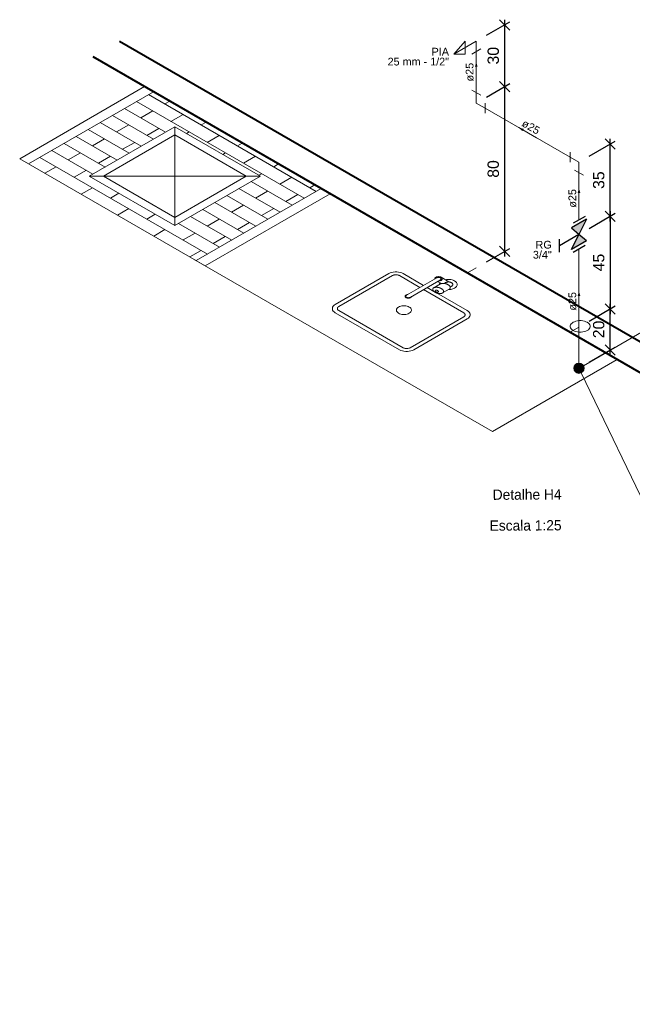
# Model space of a CAD drawing. Header units: millimetres. Extents: x 26 to 1362, y 24 to 358.
# Tile 135 of 256: x 672 to 684, y 307 to 326. Entities that reach past the tile are written whole.
import ezdxf

# ---------------------------------------------------------------- set-up
doc = ezdxf.new("R2010")
doc.units = ezdxf.units.MM
doc.linetypes.add('HIDDEN2', pattern=[4.7625, 3.175, -1.5875])
for name, color, linetype, lineweight in [('AF-Colunas', 4, 'Continuous', 5), ('AF-Condutos', 4, 'Continuous', 5), ('AF-Conexões', 9, 'Continuous', 5), ('AF-Indicação coluna', 5, 'Continuous', 5), ('AF-Sentido conduto', 9, 'Continuous', 5), ('AF-Textos conduto', 7, 'Continuous', 5), ('Cotas', 1, 'Continuous', 5), ('MB_ALVENARIA', 7, 'Continuous', 40), ('MB_MOBILIÁRIO', 8, 'Continuous', 13), ('MB_TEXTO_0', 7, 'Continuous', 13), ('Nível 1', 7, 'Continuous', 5), ('Texto da cota', 7, 'Continuous', 5), ('Textos', 7, 'Continuous', 5)]:
    doc.layers.add(name, color=color, linetype=linetype, lineweight=lineweight)
doc.layers.add('Simbolos', color=5, linetype='Continuous')
doc.layers.add('Simbolos_int', color=2, linetype='Continuous')
doc.styles.add('arial', font='arial.ttf')
doc.styles.add('AVANT', font='txt')
doc.styles.get("Standard").update_dxf_attribs({"font": 'arial.ttf'})
doc.dimstyles.new('UM_25.000000', dxfattribs={"dimtxt": 0.18, "dimasz": 0.2, "dimexe": 0.1, "dimexo": 0.2, "dimgap": 0, "dimtad": 1, "dimtih": 1, "dimtoh": 1, "dimdec": 1, "dimlfac": 25, "dimzin": 0, "dimdsep": 46, "dimtxsty": 'Standard', "dimcen": 0.09, "dimdle": 0.1, "dimadec": 1, "dimazin": 2, "dimtfac": 1, "dimtdec": 4, "dimtofl": 0, "dimtmove": 0, "dimatfit": 3, "dimfxl": 1, "dimtolj": 1, "dimarcsym": 0})

# ---------------------------------------------------------------- blocks, each defined once
blk = doc.blocks.new('_Oblique')
at = {"color": 0, "linetype": 'ByBlock', "lineweight": -2}
blk.add_line((-0.5, -0.5), (0.5, 0.5), dxfattribs=at)
blk = doc.blocks.new('*D301')
at = {"layer": 'Cotas', "color": 0, "lineweight": -2, "transparency": 16777216}
for p, q in [((682.723, 320.086), (683.228, 320.381)), ((683.128, 319.422), (683.128, 320.422)), ((682.723, 319.286), (683.228, 319.581))]:
    blk.add_line(p, q, dxfattribs=at)
at = {"layer": 'DEFPOINTS', "color": 0, "transparency": 16777216}
for p in [(683.128, 320.322), (682.523, 319.969), (682.523, 319.169)]:
    blk.add_point(p, dxfattribs=at)
at = {"layer": 'Cotas', "color": 0, "lineweight": -2, "transparency": 16777216, "xscale": 0.2, "yscale": 0.2, "zscale": 0.2}
for p, rotation in [((683.128, 320.322), 90), ((683.128, 319.522), 270)]:
    blk.add_blockref('_Oblique', p, dxfattribs=dict(at, rotation=rotation))
blk = doc.blocks.new('*D302')
at = {"layer": 'Cotas', "color": 0, "lineweight": -2, "transparency": 16777216}
for p, q in [((682.723, 321.886), (683.228, 322.181)), ((683.128, 322.222), (683.128, 320.222)), ((682.723, 320.086), (683.228, 320.381))]:
    blk.add_line(p, q, dxfattribs=at)
at = {"layer": 'DEFPOINTS', "color": 0, "transparency": 16777216}
for p in [(682.523, 321.769), (683.128, 320.322), (682.523, 319.969)]:
    blk.add_point(p, dxfattribs=at)
at = {"layer": 'Cotas', "color": 0, "lineweight": -2, "transparency": 16777216, "xscale": 0.2, "yscale": 0.2, "zscale": 0.2}
for p, rotation in [((683.128, 322.122), 90), ((683.128, 320.322), 270)]:
    blk.add_blockref('_Oblique', p, dxfattribs=dict(at, rotation=rotation))
blk = doc.blocks.new('*D303')
at = {"layer": 'Cotas', "color": 0, "lineweight": -2, "transparency": 16777216}
for p, q in [((683.128, 322.022), (683.128, 323.622)), ((682.723, 323.286), (683.228, 323.581)), ((682.723, 321.886), (683.228, 322.181))]:
    blk.add_line(p, q, dxfattribs=at)
at = {"layer": 'DEFPOINTS', "color": 0, "transparency": 16777216}
for p in [(683.128, 323.522), (682.523, 323.169), (682.523, 321.769)]:
    blk.add_point(p, dxfattribs=at)
at = {"layer": 'Cotas', "color": 0, "lineweight": -2, "transparency": 16777216, "xscale": 0.2, "yscale": 0.2, "zscale": 0.2}
for p, rotation in [((683.128, 323.522), 90), ((683.128, 322.122), 270)]:
    blk.add_blockref('_Oblique', p, dxfattribs=dict(at, rotation=rotation))
blk = doc.blocks.new('*D304')
at = {"layer": 'Cotas', "color": 0, "lineweight": -2, "transparency": 16777216}
for p, q in [((680.728, 324.436), (681.18, 324.697)), ((681.08, 321.339), (681.08, 324.739)), ((680.728, 321.236), (681.18, 321.497))]:
    blk.add_line(p, q, dxfattribs=at)
at = {"layer": 'DEFPOINTS', "color": 0, "transparency": 16777216}
for p in [(681.08, 324.639), (680.528, 324.321), (680.528, 321.121)]:
    blk.add_point(p, dxfattribs=at)
at = {"layer": 'Cotas', "color": 0, "lineweight": -2, "transparency": 16777216, "xscale": 0.2, "yscale": 0.2, "zscale": 0.2}
for p, rotation in [((681.08, 324.639), 90), ((681.08, 321.439), 270)]:
    blk.add_blockref('_Oblique', p, dxfattribs=dict(at, rotation=rotation))
blk = doc.blocks.new('*D305')
at = {"layer": 'Cotas', "color": 0, "lineweight": -2, "transparency": 16777216}
for p, q in [((681.08, 324.539), (681.08, 325.939)), ((680.728, 325.636), (681.18, 325.897)), ((680.728, 324.436), (681.18, 324.697))]:
    blk.add_line(p, q, dxfattribs=at)
at = {"layer": 'DEFPOINTS', "color": 0, "transparency": 16777216}
for p in [(681.08, 325.839), (680.528, 325.521), (680.528, 324.321)]:
    blk.add_point(p, dxfattribs=at)
at = {"layer": 'Cotas', "color": 0, "lineweight": -2, "transparency": 16777216, "xscale": 0.2, "yscale": 0.2, "zscale": 0.2}
for p, rotation in [((681.08, 325.839), 90), ((681.08, 324.639), 270)]:
    blk.add_blockref('_Oblique', p, dxfattribs=dict(at, rotation=rotation))

msp = doc.modelspace()

# ---------------------------------------------------------------- hatches: boundary and pattern name
at = {"layer": 'AF-Sentido conduto', "linetype": 'Continuous'}
for points in [[(680.5276, 325.1205), (680.5018, 325.0239), (680.5535, 325.0239)], [(681.3519, 323.8446), (681.4226, 323.7739), (681.4485, 323.8188)], [(682.5225, 322.6688), (682.4967, 322.5722), (682.5484, 322.5722)], [(682.5225, 320.6688), (682.4967, 320.5722), (682.5484, 320.5722)]]:
    msp.add_hatch(color=256, dxfattribs=at).paths.add_polyline_path(points)
at = {"layer": 'Simbolos', "linetype": 'Continuous'}
for points in [[(682.6683, 322.0629), (682.3773, 321.8949), (682.5225, 321.7688)], [(682.5225, 321.7688), (682.6683, 321.6429), (682.3773, 321.4749)]]:
    msp.add_hatch(color=256, dxfattribs=at).paths.add_polyline_path(points)

# ---------------------------------------------------------------- linework, layer by layer
at = {"layer": 'AF-Colunas', "const_width": 0.1}
msp.add_lwpolyline([(682.5725, 319.1688, 1), (682.4725, 319.1688, 1)], format="xyb", close=True, dxfattribs=at)
at = {"layer": 'AF-Colunas'}
msp.add_circle((682.5225, 319.1688), 0.1, dxfattribs=at)
at = {"layer": 'AF-Condutos'}
for p, q in [((680.5276, 324.5205), (680.5276, 325.3205)), ((682.3493, 323.2688), (680.7008, 324.2205)), ((682.5225, 322.0516), (682.5225, 322.9688)), ((682.5225, 319.2688), (682.5225, 321.486)), ((688.4621, 306.8135), (682.5659, 319.0786))]:
    msp.add_line(p, q, dxfattribs=at)
at = {"layer": 'AF-Conexões'}
for p, q in [((680.5276, 325.5205), (680.0946, 325.2705)), ((680.0946, 325.2705), (680.3111, 325.5205)), ((680.3111, 325.5205), (680.3111, 325.2705)), ((680.441, 325.2705), (680.6142, 325.3705)), ((680.5276, 325.5205), (680.5276, 325.3205)), ((680.3111, 325.2705), (680.0946, 325.2705)), ((680.441, 324.5705), (680.6142, 324.4705)), ((680.5276, 324.3205), (680.5276, 324.5205)), ((680.5276, 324.3205), (680.7008, 324.2205)), ((680.7008, 324.3205), (680.7008, 324.1205)), ((682.3493, 323.1688), (682.3493, 323.3688)), ((682.5225, 323.1688), (682.3493, 323.2688)), ((682.5225, 323.1688), (682.5225, 322.9688)), ((682.6092, 322.9188), (682.4359, 323.0188))]:
    msp.add_line(p, q, dxfattribs=at)
at = {"layer": 'AF-Indicação coluna'}
msp.add_line((686.5714, 321.5064), (682.6092, 319.2188), dxfattribs=at)
at = {"layer": 'AF-Sentido conduto'}
for points in [[(680.5276, 324.7205), (680.5276, 325.1205)], [(681.6983, 323.6446), (681.3519, 323.8446)], [(682.5225, 322.2688), (682.5225, 322.6688)], [(682.5225, 320.2688), (682.5225, 320.6688)]]:
    msp.add_lwpolyline(points, dxfattribs=at)
at = {"layer": 'MB_ALVENARIA'}
for p, q in [((673.5979, 325.5214), (697.159, 311.9184)), ((673.0783, 325.2214), (696.0453, 311.9614))]:
    msp.add_line(p, q, dxfattribs=at)
at = {"layer": 'MB_MOBILIÁRIO', "ltscale": 0.8}
for p, q in [((674.0858, 324.6397), (671.6609, 323.2397)), ((671.6609, 323.2397), (674.0858, 324.6397)), ((674.0858, 324.6397), (677.6884, 322.5597)), ((674.0858, 324.6397), (677.6884, 322.5597)), ((674.259, 324.5397), (671.8341, 323.1397)), ((674.6747, 323.8597), (673.0119, 322.8997)), ((673.0119, 322.8997), (674.6747, 323.8597)), ((674.6747, 323.8597), (676.3374, 322.8997)), ((674.6747, 323.8597), (674.6747, 321.9397)), ((674.6747, 323.8597), (676.3374, 322.8997)), ((671.6609, 323.2397), (675.2636, 321.1597)), ((675.2636, 321.1597), (671.6609, 323.2397)), ((673.0119, 322.8997), (674.6747, 321.9397)), ((676.3374, 322.8997), (673.0119, 322.8997)), ((674.6747, 321.9397), (673.0119, 322.8997)), ((676.3374, 322.8997), (674.6747, 321.9397)), ((676.3374, 322.8997), (674.6747, 321.9397)), ((677.5152, 322.6597), (675.0903, 321.2597)), ((677.6884, 322.5597), (675.2636, 321.1597)), ((677.6884, 322.5597), (675.2636, 321.1597))]:
    msp.add_line(p, q, dxfattribs=at)
at = {"layer": 'MB_MOBILIÁRIO', "linetype": 'Continuous', "ltscale": 0.8}
for p, q in [((674.1642, 324.485), (677.4205, 322.605)), ((673.6949, 324.2141), (674.4916, 323.7541)), ((673.9295, 324.3496), (677.1858, 322.4696)), ((674.4814, 324.3019), (674.5762, 324.3566)), ((673.4602, 324.0786), (674.257, 323.6186)), ((674.0121, 324.0309), (674.2468, 324.1664)), ((674.5987, 323.9632), (674.8334, 324.0987)), ((672.9909, 323.8076), (673.7876, 323.3476)), ((673.2255, 323.9431), (674.0223, 323.4831)), ((673.5428, 323.7599), (673.7775, 323.8954)), ((674.1294, 323.6922), (674.3641, 323.8277)), ((675.1854, 323.8955), (675.2801, 323.9502)), ((672.7562, 323.6721), (673.553, 323.2121)), ((673.0735, 323.489), (673.3081, 323.6245)), ((674.8991, 323.7302), (674.9507, 323.76)), ((675.3026, 323.5568), (675.5373, 323.6923)), ((672.5216, 323.5366), (673.3183, 323.0766)), ((673.6601, 323.4213), (673.8947, 323.5567)), ((675.8893, 323.4891), (675.984, 323.5438)), ((672.0522, 323.2657), (675.3085, 321.3857)), ((672.2869, 323.4012), (673.0836, 322.9412)), ((672.6041, 323.218), (672.8388, 323.3535)), ((673.1907, 323.1503), (673.4254, 323.2858)), ((675.603, 323.3238), (675.6546, 323.3536)), ((676.0065, 323.1504), (676.2412, 323.2859)), ((672.1513, 322.9566), (672.3695, 323.0825)), ((676.5932, 323.0827), (676.6879, 323.1374)), ((672.7214, 322.8793), (672.9561, 323.0148)), ((676.3069, 322.9174), (676.3585, 322.9472)), ((676.7105, 322.744), (676.9451, 322.8795)), ((672.8552, 322.5502), (673.0734, 322.6761)), ((675.9197, 322.6586), (676.7165, 322.1986)), ((676.1544, 322.7941), (676.9511, 322.3341)), ((677.2971, 322.6763), (677.3918, 322.731)), ((673.4253, 322.4729), (673.5882, 322.567)), ((675.6851, 322.5231), (676.4818, 322.0631)), ((676.2411, 322.473), (676.4758, 322.6085)), ((676.8277, 322.4053), (677.0624, 322.5408)), ((675.4504, 322.3876), (676.2471, 321.9276)), ((675.7718, 322.2021), (676.0065, 322.3375)), ((673.5591, 322.1438), (673.7773, 322.2697)), ((674.1292, 322.0665), (674.2921, 322.1606)), ((674.9811, 322.1166), (675.7778, 321.6566)), ((675.2157, 322.2521), (676.0125, 321.7921)), ((676.3584, 322.1343), (676.5931, 322.2698)), ((674.7464, 321.9812), (675.5431, 321.5212)), ((675.3025, 321.9311), (675.5371, 322.0666)), ((675.8891, 321.8634), (676.1237, 321.9989)), ((674.263, 321.7374), (674.4812, 321.8633)), ((674.8331, 321.6601), (675.0678, 321.7956)), ((675.4198, 321.5924), (675.6544, 321.7279)), ((674.967, 321.331), (675.1851, 321.4569))]:
    msp.add_line(p, q, dxfattribs=at)
at = {"layer": 'MB_MOBILIÁRIO', "linetype": 'HIDDEN2', "ltscale": 0.8}
for p, q in [((674.6747, 323.6997), (673.289, 322.8997)), ((674.6747, 323.6997), (676.0603, 322.8997)), ((673.289, 322.8997), (674.6747, 322.0997)), ((676.0603, 322.8997), (674.6747, 322.0997))]:
    msp.add_line(p, q, dxfattribs=at)
at = {"layer": 'MB_MOBILIÁRIO'}
for q in [(675.0388, 321.2895), (683.2661, 319.3395)]:
    msp.add_line((680.8412, 317.9395), q, dxfattribs=at)
for points in [[(679.5038, 320.7773), (679.1054, 321.0073), (679.1054, 321.0073), (679.0792, 321.02), (679.0496, 321.0299), (679.0176, 321.0366), (678.9839, 321.04), (678.9498, 321.04), (678.9161, 321.0366), (678.884, 321.0299), (678.8544, 321.02), (678.8283, 321.0073), (678.8283, 321.0073), (678.8283, 321.0073), (677.789, 320.4073), (677.789, 320.4073), (677.7671, 320.3922), (677.75, 320.3752), (677.7383, 320.3566), (677.7324, 320.3372), (677.7324, 320.3175), (677.7383, 320.2981), (677.75, 320.2795), (677.7671, 320.2624), (677.789, 320.2473), (677.789, 320.2473), (677.789, 320.2473), (679.0361, 319.5273), (679.0361, 319.5273), (679.0623, 319.5147), (679.0919, 319.5048), (679.124, 319.4981), (679.1576, 319.4946), (679.1918, 319.4946), (679.2254, 319.4981), (679.2575, 319.5048), (679.2871, 319.5147), (679.3132, 319.5273), (679.3132, 319.5273), (679.3132, 319.5273), (680.3525, 320.1273), (680.3525, 320.1273), (680.3744, 320.1424), (680.3915, 320.1595), (680.4032, 320.1781), (680.4091, 320.1975), (680.4091, 320.2172), (680.4032, 320.2366), (680.3915, 320.2552), (680.3744, 320.2722), (680.3525, 320.2873), (680.3525, 320.2873), (680.3525, 320.2873), (679.7547, 320.6324)], [(679.4345, 320.7373), (679.0361, 320.9673), (679.0361, 320.9673), (679.0298, 320.9707), (679.023, 320.9737), (679.0158, 320.9763), (679.0082, 320.9786), (679.0003, 320.9805), (678.9922, 320.982), (678.9838, 320.983), (678.9754, 320.9837), (678.9668, 320.9839), (678.9583, 320.9837), (678.9498, 320.983), (678.9415, 320.982), (678.9333, 320.9805), (678.9254, 320.9786), (678.9178, 320.9763), (678.9106, 320.9737), (678.9039, 320.9707), (678.8976, 320.9673), (678.8976, 320.9673), (678.8976, 320.9673), (677.8583, 320.3673), (677.8583, 320.3673), (677.8473, 320.3598), (677.8388, 320.3512), (677.833, 320.342), (677.83, 320.3323), (677.83, 320.3224), (677.833, 320.3127), (677.8388, 320.3034), (677.8473, 320.2949), (677.8583, 320.2873), (677.8583, 320.2873), (677.8583, 320.2873), (679.1054, 319.5673), (679.1054, 319.5673), (679.1185, 319.561), (679.1333, 319.5561), (679.1493, 319.5527), (679.1661, 319.551), (679.1832, 319.551), (679.2, 319.5527), (679.2161, 319.5561), (679.2309, 319.561), (679.244, 319.5673), (679.244, 319.5673), (679.244, 319.5673), (680.2832, 320.1673), (680.2832, 320.1673), (680.2942, 320.1749), (680.3027, 320.1834), (680.3086, 320.1927), (680.3115, 320.2024), (680.3115, 320.2123), (680.3086, 320.222), (680.3027, 320.2312), (680.2942, 320.2398), (680.2832, 320.2473), (680.2832, 320.2473), (680.2832, 320.2473), (679.5038, 320.6973)], [(679.7217, 320.9032), (679.7219, 320.9089), (679.7233, 320.9145), (679.726, 320.9199), (679.7299, 320.9252), (679.7351, 320.93), (679.7413, 320.9344), (679.7484, 320.9383), (679.7564, 320.9416), (679.7651, 320.9443), (679.7743, 320.9462), (679.7839, 320.9475), (679.7938, 320.948), (679.8036, 320.9477), (679.8133, 320.9467), (679.8226, 320.9449), (679.8315, 320.9424), (679.8397, 320.9393), (679.8471, 320.9355), (679.8536, 320.9313), (679.859, 320.9265), (679.8633, 320.9214), (679.8663, 320.916), (679.8681, 320.9104), (679.8686, 320.9048), (679.8677, 320.8991), (679.8656, 320.8936), (679.8622, 320.8882), (679.8576, 320.8832), (679.8519, 320.8786), (679.8451, 320.8745), (679.8375, 320.8709), (679.8291, 320.8679), (679.8201, 320.8656), (679.8106, 320.8641), (679.8009, 320.8633), (679.791, 320.8632), (679.791, 320.8632), (679.791, 320.8632)], [(679.7605, 320.9255), (679.767, 320.9287), (679.7744, 320.9312), (679.7824, 320.9329), (679.7908, 320.9337), (679.7994, 320.9337), (679.8078, 320.9329), (679.8158, 320.9312), (679.8232, 320.9287), (679.8298, 320.9255), (679.8352, 320.9218), (679.8395, 320.9175), (679.8424, 320.9129), (679.8439, 320.908), (679.8439, 320.9031), (679.8424, 320.8982), (679.8395, 320.8936), (679.8352, 320.8893), (679.8298, 320.8855), (679.8298, 320.8855), (679.8298, 320.8855)], [(680.022, 320.7466), (680.0463, 320.7605), (680.0463, 320.7605), (680.0526, 320.7646), (680.0581, 320.7691), (680.0628, 320.7739), (680.0664, 320.779), (680.0691, 320.7843), (680.0708, 320.7897), (680.0714, 320.7952), (680.0709, 320.8007), (680.0694, 320.8061), (680.0669, 320.8114), (680.0633, 320.8165), (680.0588, 320.8213), (680.0534, 320.8259), (680.0472, 320.83), (680.0402, 320.8338), (680.0325, 320.837), (680.0242, 320.8397), (680.0155, 320.8419), (680.0155, 320.8419), (680.0155, 320.8419), (680.0155, 320.8419), (680.0133, 320.8424), (680.0112, 320.843), (680.0091, 320.8436), (680.0071, 320.8443), (680.0051, 320.845), (680.0032, 320.8458), (680.0014, 320.8466), (679.9996, 320.8475), (679.9979, 320.8485), (679.9979, 320.8485), (679.9979, 320.8485), (679.8471, 320.9355)], [(679.7605, 320.9255), (679.1716, 320.5855)], [(679.8298, 320.8855), (679.2409, 320.5455)], [(679.7008, 320.7311), (679.6983, 320.7296), (679.6959, 320.7279), (679.6938, 320.7262), (679.6918, 320.7245), (679.6899, 320.7226), (679.6883, 320.7207), (679.6869, 320.7188), (679.6856, 320.7168), (679.6846, 320.7148), (679.6846, 320.7148), (679.6846, 320.7148), (679.6846, 320.7148), (679.6836, 320.7122), (679.6827, 320.7097), (679.6821, 320.7071), (679.6817, 320.7045), (679.6815, 320.7019), (679.6815, 320.6993), (679.6818, 320.6966), (679.6822, 320.694), (679.6829, 320.6915), (679.6829, 320.6915), (679.6829, 320.6915), (679.6829, 320.6915), (679.6838, 320.6888), (679.6848, 320.6861), (679.686, 320.6835), (679.6874, 320.6809), (679.689, 320.6783), (679.6907, 320.6758), (679.6926, 320.6733), (679.6946, 320.6708), (679.6968, 320.6684), (679.6968, 320.6684), (679.6968, 320.6684), (679.6968, 320.6684), (679.6995, 320.6657), (679.7023, 320.663), (679.7053, 320.6603), (679.7085, 320.6577), (679.7117, 320.6552), (679.7152, 320.6527), (679.7187, 320.6503), (679.7224, 320.648), (679.7262, 320.6457), (679.7262, 320.6457), (679.7262, 320.6457), (679.7262, 320.6457), (679.7301, 320.6436), (679.7341, 320.6414), (679.7383, 320.6394), (679.7426, 320.6374), (679.7469, 320.6355), (679.7514, 320.6337), (679.756, 320.632), (679.7607, 320.6303), (679.7654, 320.6288), (679.7654, 320.6288), (679.7654, 320.6288), (679.7654, 320.6288), (679.7696, 320.6275), (679.7738, 320.6263), (679.7782, 320.6253), (679.7826, 320.6243), (679.787, 320.6234), (679.7916, 320.6226), (679.7961, 320.6219), (679.8007, 320.6213), (679.8054, 320.6207), (679.8054, 320.6207), (679.8054, 320.6207), (679.8053, 320.6207), (679.8098, 320.6204), (679.8143, 320.6201), (679.8188, 320.62), (679.8234, 320.62), (679.8279, 320.6201), (679.8324, 320.6203), (679.8369, 320.6207), (679.8413, 320.6211), (679.8457, 320.6217), (679.8457, 320.6217), (679.8457, 320.6217), (679.8457, 320.6217), (679.8493, 320.6223), (679.8527, 320.6231), (679.8561, 320.6239), (679.8594, 320.6248), (679.8625, 320.6259), (679.8656, 320.627), (679.8685, 320.6283), (679.8714, 320.6297), (679.874, 320.6311), (679.874, 320.6311), (679.874, 320.6311), (679.874, 320.6311), (679.8765, 320.6326), (679.8789, 320.6343), (679.8811, 320.636), (679.8831, 320.6377), (679.8849, 320.6396), (679.8865, 320.6415), (679.888, 320.6434), (679.8892, 320.6454), (679.8902, 320.6474), (679.8902, 320.6474), (679.8902, 320.6474), (679.8902, 320.6474), (679.8913, 320.65), (679.8921, 320.6525), (679.8927, 320.6551), (679.8931, 320.6577), (679.8933, 320.6603), (679.8933, 320.663), (679.8931, 320.6656), (679.8926, 320.6682), (679.892, 320.6707), (679.892, 320.6707), (679.892, 320.6707), (679.892, 320.6707), (679.8911, 320.6734), (679.89, 320.6761), (679.8888, 320.6787), (679.8874, 320.6813), (679.8859, 320.6839), (679.8841, 320.6864), (679.8823, 320.6889), (679.8802, 320.6914), (679.878, 320.6938), (679.878, 320.6938), (679.878, 320.6938), (679.878, 320.6938), (679.8753, 320.6966), (679.8725, 320.6992), (679.8695, 320.7019), (679.8664, 320.7045), (679.8631, 320.707), (679.8597, 320.7095), (679.8561, 320.7119), (679.8525, 320.7142), (679.8487, 320.7165), (679.8487, 320.7165), (679.8487, 320.7165), (679.8487, 320.7165), (679.8447, 320.7187), (679.8407, 320.7208), (679.8365, 320.7228), (679.8323, 320.7248), (679.8279, 320.7267), (679.8234, 320.7285), (679.8188, 320.7302), (679.8142, 320.7319), (679.8094, 320.7334), (679.8094, 320.7334), (679.8094, 320.7334), (679.8094, 320.7334), (679.8052, 320.7347), (679.801, 320.7359), (679.7966, 320.7369), (679.7922, 320.7379), (679.7878, 320.7388), (679.7833, 320.7396), (679.7787, 320.7403), (679.7741, 320.7409), (679.7695, 320.7415), (679.7695, 320.7415), (679.7695, 320.7415), (679.7695, 320.7415), (679.765, 320.7418), (679.7605, 320.7421), (679.756, 320.7422), (679.7515, 320.7422), (679.7469, 320.7421), (679.7424, 320.7419), (679.7379, 320.7415), (679.7335, 320.7411), (679.7291, 320.7405), (679.7291, 320.7405), (679.7291, 320.7405), (679.7291, 320.7405), (679.7256, 320.7399), (679.7221, 320.7392), (679.7188, 320.7383), (679.7155, 320.7374), (679.7123, 320.7363), (679.7092, 320.7352), (679.7063, 320.7339), (679.7035, 320.7326), (679.7008, 320.7311), (679.7008, 320.7311), (679.7008, 320.7311)], [(679.874, 320.6311), (680.0043, 320.7063), (680.0043, 320.7063), (680.0068, 320.7078), (680.0091, 320.7095), (680.0113, 320.7112), (680.0133, 320.7129), (680.0151, 320.7148), (680.0168, 320.7167), (680.0182, 320.7186), (680.0194, 320.7206), (680.0205, 320.7226), (680.0205, 320.7226), (680.0205, 320.7226), (680.0205, 320.7226), (680.0215, 320.7252), (680.0223, 320.7277), (680.023, 320.7303), (680.0234, 320.7329), (680.0236, 320.7355), (680.0235, 320.7382), (680.0233, 320.7408), (680.0229, 320.7434), (680.0222, 320.7459), (680.0222, 320.7459), (680.0222, 320.7459), (680.0222, 320.7459), (680.0213, 320.7486), (680.0203, 320.7513), (680.019, 320.7539), (680.0177, 320.7565), (680.0161, 320.7591), (680.0144, 320.7616), (680.0125, 320.7641), (680.0105, 320.7666), (680.0083, 320.769), (680.0083, 320.769), (680.0083, 320.769), (680.0083, 320.769), (680.0056, 320.7718), (680.0027, 320.7744), (679.9998, 320.7771), (679.9966, 320.7797), (679.9933, 320.7822), (679.9899, 320.7847), (679.9864, 320.7871), (679.9827, 320.7894), (679.9789, 320.7917), (679.9789, 320.7917), (679.9789, 320.7917), (679.9789, 320.7917), (679.975, 320.7939), (679.9709, 320.796), (679.9668, 320.798), (679.9625, 320.8), (679.9581, 320.8019), (679.9537, 320.8037), (679.9491, 320.8054), (679.9444, 320.8071), (679.9397, 320.8086), (679.9397, 320.8086), (679.9397, 320.8086), (679.9397, 320.8086), (679.9355, 320.8099), (679.9312, 320.8111), (679.9269, 320.8121), (679.9225, 320.8131), (679.918, 320.814), (679.9135, 320.8148), (679.909, 320.8155), (679.9044, 320.8161), (679.8997, 320.8167), (679.8997, 320.8167), (679.8997, 320.8167), (679.8997, 320.8167), (679.8953, 320.817), (679.8907, 320.8173), (679.8862, 320.8174), (679.8817, 320.8174), (679.8772, 320.8173), (679.8727, 320.8171), (679.8682, 320.8167), (679.8637, 320.8163), (679.8593, 320.8157), (679.8593, 320.8157), (679.8593, 320.8157), (679.8593, 320.8157), (679.8558, 320.8151), (679.8524, 320.8144), (679.849, 320.8135), (679.8457, 320.8126), (679.8425, 320.8115), (679.8395, 320.8104), (679.8365, 320.8091), (679.8337, 320.8078), (679.8311, 320.8063), (679.8311, 320.8063), (679.8311, 320.8063), (679.7008, 320.7311)], [(679.7778, 320.8555), (679.8501, 320.8138)], [(679.8142, 320.7966), (679.8144, 320.8002), (679.8148, 320.8039), (679.8154, 320.8075), (679.8163, 320.8111), (679.8174, 320.8147), (679.8188, 320.8183), (679.8203, 320.8218), (679.8221, 320.8253), (679.8241, 320.8288), (679.8241, 320.8288), (679.8241, 320.8288)], [(680.0064, 320.8436), (679.9967, 320.8446), (679.987, 320.845), (679.9772, 320.8448), (679.9675, 320.8439), (679.958, 320.8424), (679.949, 320.8403), (679.9404, 320.8376), (679.9323, 320.8343), (679.925, 320.8305), (679.925, 320.8305), (679.925, 320.8305), (679.9008, 320.8166)], [(679.9281, 320.8888), (679.9493, 320.8923), (679.9711, 320.8942), (679.9931, 320.8944), (680.015, 320.8931), (680.0364, 320.8901), (680.057, 320.8856), (680.0765, 320.8795), (680.0944, 320.8721), (680.1105, 320.8634), (680.1245, 320.8536), (680.1363, 320.8428), (680.1455, 320.8313), (680.1522, 320.8191), (680.156, 320.8066), (680.1571, 320.7939), (680.1553, 320.7812), (680.1507, 320.7688), (680.1434, 320.7568), (680.1335, 320.7454), (680.1211, 320.7349), (680.1065, 320.7253), (680.0899, 320.717), (680.0716, 320.7099), (680.0518, 320.7042), (680.031, 320.7001), (680.0094, 320.6975), (679.9874, 320.6966), (679.9874, 320.6966), (679.9874, 320.6966)], [(679.2668, 320.5605), (679.2646, 320.5549), (679.2608, 320.5495), (679.2556, 320.5446), (679.249, 320.5402), (679.2412, 320.5365), (679.2326, 320.5336), (679.2232, 320.5316), (679.2134, 320.5304), (679.2033, 320.5302), (679.1934, 320.531), (679.1838, 320.5327), (679.1748, 320.5352), (679.1666, 320.5386), (679.1595, 320.5427), (679.1537, 320.5474), (679.1492, 320.5526), (679.1463, 320.5581), (679.145, 320.5639), (679.1454, 320.5697), (679.1474, 320.5753), (679.1509, 320.5808), (679.156, 320.5858), (679.1624, 320.5902), (679.1699, 320.594), (679.1785, 320.5971), (679.1878, 320.5993), (679.1976, 320.6005), (679.1976, 320.6005), (679.1976, 320.6005)], [(679.2409, 320.5455), (679.2343, 320.5424), (679.2269, 320.5399), (679.2189, 320.5382), (679.2105, 320.5374), (679.2019, 320.5374), (679.1935, 320.5382), (679.1855, 320.5399), (679.1781, 320.5424), (679.1716, 320.5455), (679.1661, 320.5493), (679.1618, 320.5536), (679.1589, 320.5582), (679.1574, 320.5631), (679.1574, 320.568), (679.1589, 320.5729), (679.1618, 320.5775), (679.1661, 320.5818), (679.1716, 320.5855), (679.1716, 320.5855), (679.1716, 320.5855)], [(679.7031, 320.6622), (679.5731, 320.7373)], [(679.7874, 320.6511), (679.7882, 320.6516), (679.7889, 320.652), (679.7895, 320.6526), (679.7901, 320.6531), (679.7907, 320.6536), (679.7912, 320.6542), (679.7916, 320.6548), (679.792, 320.6554), (679.7923, 320.656), (679.7923, 320.656), (679.7923, 320.656), (679.7923, 320.656), (679.7926, 320.6568), (679.7928, 320.6575), (679.793, 320.6583), (679.7931, 320.6591), (679.7932, 320.6599), (679.7932, 320.6607), (679.7931, 320.6614), (679.793, 320.6622), (679.7928, 320.663), (679.7928, 320.663), (679.7928, 320.663), (679.7928, 320.663), (679.7925, 320.6638), (679.7922, 320.6646), (679.7918, 320.6654), (679.7914, 320.6662), (679.791, 320.6669), (679.7905, 320.6677), (679.7899, 320.6684), (679.7893, 320.6692), (679.7886, 320.6699), (679.7886, 320.6699), (679.7886, 320.6699), (679.7886, 320.6699), (679.7878, 320.6707), (679.787, 320.6715), (679.7861, 320.6723), (679.7851, 320.6731), (679.7841, 320.6739), (679.7831, 320.6746), (679.782, 320.6753), (679.7809, 320.676), (679.7798, 320.6767), (679.7798, 320.6767), (679.7798, 320.6767), (679.7798, 320.6767), (679.7786, 320.6774), (679.7774, 320.678), (679.7762, 320.6786), (679.7749, 320.6792), (679.7736, 320.6798), (679.7722, 320.6803), (679.7709, 320.6808), (679.7695, 320.6813), (679.768, 320.6818), (679.768, 320.6818), (679.768, 320.6818), (679.768, 320.6818), (679.7668, 320.6822), (679.7655, 320.6825), (679.7642, 320.6829), (679.7629, 320.6832), (679.7615, 320.6834), (679.7602, 320.6837), (679.7588, 320.6839), (679.7574, 320.6841), (679.7561, 320.6842), (679.7561, 320.6842), (679.7561, 320.6842), (679.7561, 320.6842), (679.7547, 320.6843), (679.7534, 320.6844), (679.752, 320.6844), (679.7506, 320.6844), (679.7493, 320.6844), (679.7479, 320.6843), (679.7466, 320.6842), (679.7453, 320.6841), (679.7439, 320.6839), (679.7439, 320.6839), (679.7439, 320.6839), (679.7439, 320.6839), (679.7429, 320.6837), (679.7418, 320.6835), (679.7408, 320.6833), (679.7399, 320.683), (679.7389, 320.6827), (679.738, 320.6823), (679.7371, 320.6819), (679.7363, 320.6815), (679.7355, 320.6811), (679.7355, 320.6811), (679.7355, 320.6811), (679.7355, 320.6811), (679.7347, 320.6806), (679.734, 320.6802), (679.7333, 320.6796), (679.7327, 320.6791), (679.7322, 320.6786), (679.7317, 320.678), (679.7313, 320.6774), (679.7309, 320.6768), (679.7306, 320.6762), (679.7306, 320.6762), (679.7306, 320.6762), (679.7306, 320.6762), (679.7303, 320.6754), (679.73, 320.6747), (679.7298, 320.6739), (679.7297, 320.6731), (679.7297, 320.6723), (679.7297, 320.6715), (679.7297, 320.6708), (679.7299, 320.67), (679.7301, 320.6692), (679.7301, 320.6692), (679.7301, 320.6692), (679.7301, 320.6692), (679.7303, 320.6684), (679.7307, 320.6676), (679.731, 320.6668), (679.7314, 320.666), (679.7319, 320.6653), (679.7324, 320.6645), (679.733, 320.6638), (679.7336, 320.663), (679.7342, 320.6623), (679.7342, 320.6623), (679.7342, 320.6623), (679.7342, 320.6623), (679.7351, 320.6615), (679.7359, 320.6607), (679.7368, 320.6599), (679.7377, 320.6591), (679.7387, 320.6583), (679.7398, 320.6576), (679.7408, 320.6569), (679.7419, 320.6562), (679.7431, 320.6555), (679.7431, 320.6555), (679.7431, 320.6555), (679.7431, 320.6555), (679.7442, 320.6548), (679.7455, 320.6542), (679.7467, 320.6536), (679.748, 320.653), (679.7493, 320.6524), (679.7506, 320.6519), (679.752, 320.6514), (679.7534, 320.6509), (679.7548, 320.6504), (679.7548, 320.6504), (679.7548, 320.6504), (679.7548, 320.6504), (679.7561, 320.65), (679.7574, 320.6497), (679.7587, 320.6493), (679.76, 320.6491), (679.7613, 320.6488), (679.7627, 320.6485), (679.764, 320.6483), (679.7654, 320.6481), (679.7668, 320.648), (679.7668, 320.648), (679.7668, 320.648), (679.7668, 320.648), (679.7682, 320.6479), (679.7695, 320.6478), (679.7709, 320.6478), (679.7722, 320.6478), (679.7736, 320.6478), (679.7749, 320.6479), (679.7763, 320.648), (679.7776, 320.6481), (679.7789, 320.6483), (679.7789, 320.6483), (679.7789, 320.6483), (679.7789, 320.6483), (679.78, 320.6485), (679.781, 320.6487), (679.782, 320.6489), (679.783, 320.6492), (679.784, 320.6495), (679.7849, 320.6499), (679.7858, 320.6503), (679.7866, 320.6507), (679.7874, 320.6511), (679.7874, 320.6511), (679.7874, 320.6511)], [(679.0188, 320.2373), (679.0384, 320.2278), (679.0606, 320.2204), (679.0847, 320.2154), (679.1099, 320.2128), (679.1355, 320.2128), (679.1608, 320.2154), (679.1848, 320.2204), (679.207, 320.2278), (679.2266, 320.2373), (679.2431, 320.2487), (679.2559, 320.2615), (679.2647, 320.2754), (679.2691, 320.2899), (679.2691, 320.3047), (679.2647, 320.3193), (679.2559, 320.3332), (679.2431, 320.346), (679.2266, 320.3573), (679.207, 320.3668), (679.1848, 320.3742), (679.1608, 320.3793), (679.1355, 320.3819), (679.1099, 320.3819), (679.0847, 320.3793), (679.0606, 320.3742), (679.0384, 320.3668), (679.0188, 320.3573), (679.0023, 320.346), (678.9895, 320.3332), (678.9808, 320.3193), (678.9763, 320.3047), (678.9763, 320.2899), (678.9808, 320.2754), (678.9895, 320.2615), (679.0023, 320.2487), (679.0188, 320.2373)]]:
    msp.add_lwpolyline(points, dxfattribs=at)
at = {"layer": 'Nível 1'}
for p, q in [((680.3544, 321.0205), (680.5276, 321.1205)), ((682.3493, 319.8688), (682.5225, 319.9688))]:
    msp.add_line(p, q, dxfattribs=at)
msp.add_lwpolyline([(682.4091, 319.9033), (682.4349, 319.8908), (682.4641, 319.881), (682.4957, 319.8744), (682.5289, 319.871), (682.5625, 319.871), (682.5957, 319.8744), (682.6274, 319.881), (682.6565, 319.8908), (682.6823, 319.9033), (682.704, 319.9181), (682.7208, 319.935), (682.7323, 319.9533), (682.7382, 319.9724), (682.7382, 319.9918), (682.7323, 320.011), (682.7208, 320.0293), (682.704, 320.0461), (682.6823, 320.061), (682.6565, 320.0735), (682.6274, 320.0832), (682.5957, 320.0899), (682.5625, 320.0932), (682.5289, 320.0932), (682.4957, 320.0899), (682.4641, 320.0832), (682.4349, 320.0735), (682.4091, 320.061), (682.3874, 320.0461), (682.3706, 320.0293), (682.3591, 320.011), (682.3532, 319.9918), (682.3532, 319.9724), (682.3591, 319.9533), (682.3706, 319.935), (682.3874, 319.9181), (682.4091, 319.9033)], dxfattribs=at)
at = {"layer": 'Simbolos'}
for p, q in [((682.6683, 322.0629), (682.3773, 321.8949)), ((682.3773, 321.8949), (682.5231, 321.7691)), ((682.6683, 322.0629), (682.5225, 321.7688)), ((682.5225, 321.7688), (682.1422, 321.5492)), ((682.3773, 321.4749), (682.5225, 321.7688)), ((682.6683, 321.6429), (682.5225, 321.7688)), ((682.1422, 321.4232), (682.1422, 321.6752)), ((682.6683, 321.6429), (682.3773, 321.4749))]:
    msp.add_line(p, q, dxfattribs=at)
at = {"layer": 'Simbolos_int'}
for p, q in [((682.6398, 322.1192), (682.407, 321.9848)), ((682.6398, 321.5536), (682.407, 321.4192))]:
    msp.add_line(p, q, dxfattribs=at)

# ---------------------------------------------------------------- texts
at = {"layer": 'AF-Textos conduto', "char_height": 0.15, "width": 0.723721, "attachment_point": 8, "line_spacing_factor": 0.6, "style": 'arial'}
for insert, rotation in [((680.4771, 324.9205), 90.00021), ((681.5503, 323.7884), 329.99993), ((682.472, 322.4688), 90.00021), ((682.472, 320.4688), 90.00021)]:
    msp.add_mtext('ø25', dxfattribs=dict(at, insert=insert, rotation=rotation))
at = {"layer": 'MB_TEXTO_0', "char_height": 0.2, "attachment_point": 9, "rotation": 0.3, "line_spacing_factor": 0.6, "style": 'AVANT'}
for s, insert, width in [('Detalhe H4', (682.185, 316.6166), 4.202461), ('Escala 1:25', (682.185, 316.0166), 4.389492)]:
    msp.add_mtext(s, dxfattribs=dict(at, insert=insert, width=width))
at = {"layer": 'Texto da cota', "char_height": 0.22, "width": 0.707383, "attachment_point": 8, "rotation": 90.00021, "line_spacing_factor": 0.9, "style": 'arial'}
for s, insert in [('30', (680.9699, 325.2394)), ('80', (680.9699, 323.0394)), ('35', (683.0179, 322.8223)), ('45', (683.0179, 321.2223)), ('20', (683.0179, 319.9223))]:
    msp.add_mtext(s, dxfattribs=dict(at, insert=insert))
at = {"layer": 'Textos', "char_height": 0.15, "attachment_point": 9, "line_spacing_factor": 0.6, "style": 'arial'}
for s, insert, width in [('PIA', (679.998, 325.243), 0.676963), ('25 mm - 1/2"', (679.998, 325.048), 2.389775), ('RG', (681.9929, 321.4913), 0.63), ('3/4"', (681.9929, 321.2963), 0.732949)]:
    msp.add_mtext(s, dxfattribs=dict(at, insert=insert, width=width))

# ---------------------------------------------------------------- dimensions: what is measured, and where the dimension line sits
at = {"layer": 'Cotas'}
for base, p1, p2, picture, middle in [((681.0799, 325.8394), (680.5276, 324.3205), (680.5276, 325.5205), '*D305', (680.8599, 325.2394)), ((681.0799, 324.6394), (680.5276, 321.1205), (680.5276, 324.3205), '*D304', (680.8599, 323.0394)), ((683.1279, 323.5223), (682.5225, 321.7688), (682.5225, 323.1688), '*D303', (682.9079, 322.8223)), ((683.1279, 320.3223), (682.5225, 321.7688), (682.5225, 319.9688), '*D302', (682.9079, 321.2223)), ((683.1279, 320.3223), (682.5225, 319.1688), (682.5225, 319.9688), '*D301', (682.9079, 319.9223))]:
    dim = msp.add_linear_dim(base=base, p1=p1, p2=p2, angle=90, text=' ', dimstyle='UM_25.000000', override={"dimtxt": 0.22, "dimasz": 0.2, "dimexe": 0.1, "dimexo": 0.2, "dimtad": 1, "dimtih": 0, "dimtoh": 0, "dimdec": 1, "dimlfac": 25, "dimzin": 8, "dimtxsty": 'arial', "dimblk": 'Oblique', "dimblk1": 'Oblique', "dimblk2": 'Oblique', "dimsah": 1, "dimdle": 0.1, "dimse1": 0, "dimse2": 0, "dimclrt": 256, "dimadec": 1, "dimazin": 3, "dimtmove": 2, "dimldrblk": 'Oblique'}, dxfattribs=at)
    dim.commit()
    dim.dimension.update_dxf_attribs({"geometry": picture, "text_midpoint": middle, "dimtype": 160, "text_rotation": 90})

doc.saveas('drawing.dxf')
